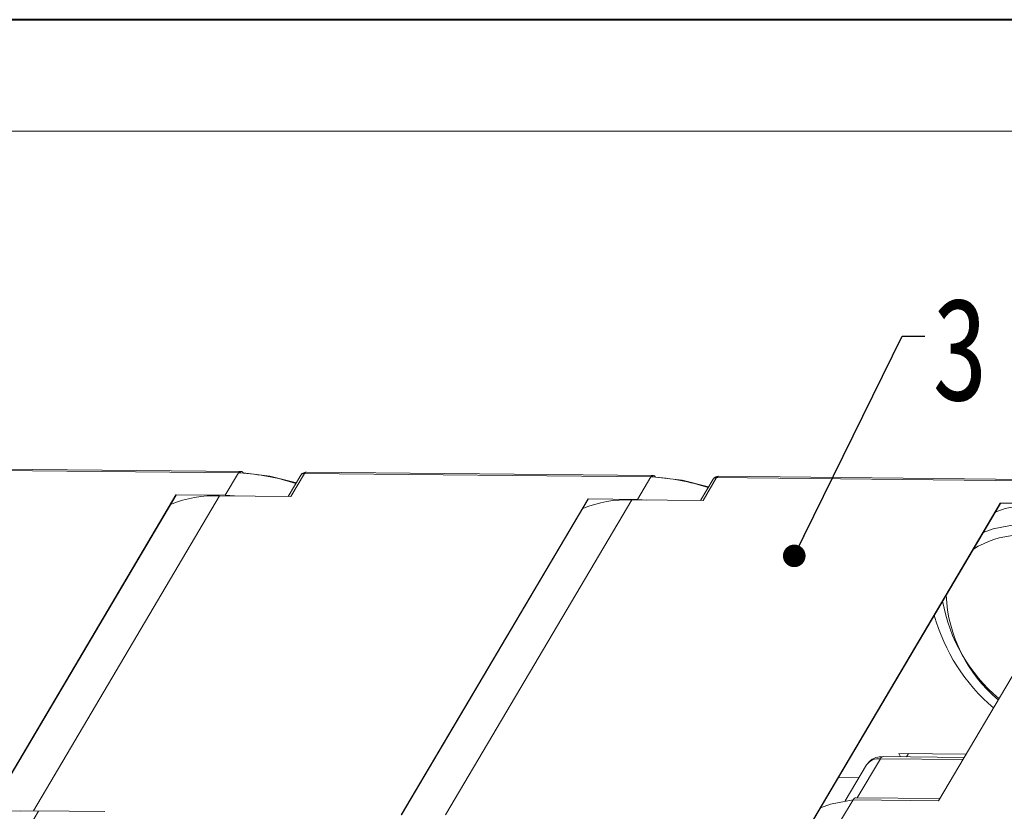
# Model space of a CAD drawing. Header units: millimetres. Extents: x 3292 to 3920, y -521 to -81.
# Tile 22 of 31: x 3614 to 3680, y -134 to -81. Entities that reach past the tile are written whole.
import ezdxf

# ---------------------------------------------------------------- set-up
doc = ezdxf.new("R2010")
doc.units = ezdxf.units.MM
doc.styles.get("Standard").update_dxf_attribs({"font": '仿宋_GB2312.ttf', "width": 0.8})
doc.dimstyles.new('副本 ISO-5', dxfattribs={"dimtxt": 3, "dimasz": 1.5, "dimexe": 1, "dimexo": 0.625, "dimgap": 0.5, "dimtad": 1, "dimtoh": 1, "dimdsep": 46, "dimtxsty": 'Standard', "dimcen": 2.5, "dimadec": 0, "dimazin": 0, "dimtfac": 1, "dimtmove": 0, "dimatfit": 3, "dimfxl": 0, "dimarcsym": 0})

msp = doc.modelspace()

# ---------------------------------------------------------------- linework, layer by layer
at = {"color": 7, "lineweight": 40}
msp.add_line((3913.965, -81.289), (3292.2, -81.289), dxfattribs=at)
at = {"color": 7, "lineweight": 13}
msp.add_line((3906.563, -88.691), (3329.21, -88.691), dxfattribs=at)
at = {"color": 7, "linetype": 'Continuous', "lineweight": 15}
for p, q in [((3628.861, -111.292), (3605.88, -111.063)), ((3605.756, -111.151), (3628.738, -111.379)), ((3628.736, -111.379), (3627.855, -112.871)), ((3628.81, -111.38), (3628.738, -111.379)), ((3632.876, -111.524), (3632.035, -112.948)), ((3632.204, -112.949), (3633.106, -111.423)), ((3633.106, -111.423), (3656.089, -111.651)), ((3656.211, -111.564), (3633.231, -111.335)), ((3656.087, -111.651), (3655.205, -113.143)), ((3656.161, -111.652), (3656.089, -111.651)), ((3659.555, -113.221), (3660.457, -111.695)), ((3660.457, -111.695), (3683.439, -111.923)), ((3683.562, -111.836), (3660.582, -111.607)), ((3660.226, -111.796), (3659.385, -113.22)), ((3624.575, -112.838), (3612.178, -133.821)), ((3612.205, -133.821), (3624.588, -112.861)), ((3615.116, -133.815), (3627.472, -112.902)), ((3627.855, -112.871), (3624.575, -112.838)), ((3624.588, -112.861), (3624.575, -112.838)), ((3627.472, -112.902), (3632.204, -112.949)), ((3627.855, -112.871), (3628.468, -112.912)), ((3651.926, -113.11), (3639.529, -134.093)), ((3639.555, -134.093), (3651.939, -113.133)), ((3642.467, -134.087), (3654.822, -113.174)), ((3655.205, -113.143), (3651.926, -113.11)), ((3651.939, -113.133), (3651.926, -113.11)), ((3654.822, -113.174), (3659.555, -113.221)), ((3655.205, -113.143), (3655.818, -113.184)), ((3679.276, -113.382), (3666.879, -134.365)), ((3666.906, -134.365), (3679.289, -113.405)), ((3682.556, -113.415), (3679.276, -113.382)), ((3679.289, -113.405), (3679.276, -113.382)), ((3685.979, -114.874), (3675.181, -133.151)), ((3672.538, -130.005), (3677.013, -130.05)), ((3672.666, -130.232), (3672.538, -130.005)), ((3673.187, -130.012), (3673.055, -130.236)), ((3671.321, -130.365), (3669.793, -132.951)), ((3671.321, -130.365), (3676.795, -130.419)), ((3676.881, -130.274), (3671.527, -130.22)), ((3670.402, -130.77), (3668.989, -133.161)), ((3668.534, -131.609), (3669.898, -131.622)), ((3669.51, -133.094), (3668.748, -134.383)), ((3675.181, -133.151), (3669.51, -133.094)), ((3669.706, -132.958), (3669.674, -132.962)), ((3675.267, -133.005), (3669.723, -132.95)), ((3612.178, -133.821), (3615.453, -133.854)), ((3614.252, -133.842), (3615.116, -133.815)), ((3615.453, -133.854), (3614.572, -135.345)), ((3619.849, -133.862), (3615.116, -133.815))]:
    msp.add_line(p, q, dxfattribs=at)
at = {"color": 7, "linetype": 'Continuous', "lineweight": 15, "flags": 128}
for points in [[(3628.861, -111.292), (3628.868, -111.292), (3628.875, -111.293)], [(3632.574, -112.035), (3630.816, -111.596), (3629.044, -111.383)], [(3656.211, -111.564), (3656.218, -111.564), (3656.225, -111.565)], [(3659.925, -112.306), (3658.167, -111.868), (3656.395, -111.655)], [(3681.106, -113.467), (3679.601, -113.757), (3678.941, -113.995)], [(3678.143, -115.346), (3678.803, -115.107), (3680.308, -114.818)], [(3669.51, -133.094), (3668.004, -133.384), (3667.344, -133.623)]]:
    msp.add_lwpolyline(points, dxfattribs=at)
at = {"color": 7, "linetype": 'Continuous', "lineweight": 15}
for centre, radius, start, end in [((3628.861, -111.407), 0.115, 90.41048, 127.72776), ((3627.867, -126.636), 15.285, 72.18159, 86.46311), ((3633.074, -111.662), 0.241, 82.23327, 145.31147), ((3633.245, -111.487), 0.152, 95.12048, 155.04518), ((3656.212, -111.679), 0.115, 90.41048, 127.72776), ((3655.218, -126.908), 15.285, 72.18159, 86.46311), ((3660.424, -111.934), 0.241, 82.23327, 145.31147), ((3660.595, -111.759), 0.152, 95.12048, 155.04518), ((3627.17, -120.698), 7.802, 87.78051, 112.15782), ((3654.52, -120.97), 7.802, 87.78051, 112.15782), ((3680.725, -121.58), 6.068, 93.77715, 122.16695), ((3685.325, -119.037), 9.651, 182.7844, 230.16108), ((3686.176, -118.01), 10.89, 189.99553, 230.09921), ((3686.907, -117.496), 12.462, 195.5352, 229.57131), ((3671.213, -131.365), 1.006, 83.81002, 143.73472), ((3671.549, -130.471), 0.251, 95.12048, 155.04518)]:
    msp.add_arc(centre, radius, start, end, dxfattribs=at)
for points, knots in [([(3628.738, -111.379), (3628.746, -111.368), (3628.765, -111.342), (3628.781, -111.326), (3628.791, -111.316)], [0, 0, 0, 0, 0.417492, 1, 1, 1, 1]), ([(3628.919, -111.298), (3628.89, -111.294), (3628.851, -111.288), (3628.812, -111.304), (3628.797, -111.312), (3628.793, -111.315), (3628.791, -111.316)], [0, 0, 0, 0, 0.634246, 0.876281, 0.957117, 1, 1, 1, 1]), ([(3628.81, -111.38), (3628.827, -111.357), (3628.854, -111.32), (3628.896, -111.298), (3628.93, -111.291), (3628.964, -111.298), (3629.005, -111.322), (3629.029, -111.359), (3629.044, -111.383)], [0, 0, 0, 0, 0.2394944, 0.3684107, 0.5000555, 0.6316921, 0.760585, 1, 1, 1, 1]), ([(3628.935, -111.295), (3628.934, -111.295), (3628.934, -111.295), (3628.93, -111.296), (3628.927, -111.296), (3628.924, -111.296), (3628.917, -111.295), (3628.9, -111.293), (3628.887, -111.293), (3628.877, -111.292)], [0, 0, 0, 0, 0.146803, 0.207996, 0.264273, 0.319433, 0.377851, 0.519795, 1, 1, 1, 1]), ([(3633.231, -111.335), (3633.19, -111.338), (3633.107, -111.343), (3632.995, -111.394), (3632.912, -111.462), (3632.885, -111.522), (3632.874, -111.546)], [0, 0, 0, 0, 0.256606, 0.528368, 0.810703, 1, 1, 1, 1]), ([(3656.089, -111.651), (3656.097, -111.64), (3656.115, -111.614), (3656.132, -111.598), (3656.142, -111.588)], [0, 0, 0, 0, 0.417492, 1, 1, 1, 1]), ([(3656.27, -111.57), (3656.241, -111.566), (3656.201, -111.56), (3656.162, -111.576), (3656.148, -111.584), (3656.143, -111.587), (3656.142, -111.588)], [0, 0, 0, 0, 0.634246, 0.876281, 0.957117, 1, 1, 1, 1]), ([(3656.161, -111.652), (3656.178, -111.629), (3656.204, -111.592), (3656.247, -111.57), (3656.281, -111.563), (3656.315, -111.57), (3656.356, -111.594), (3656.379, -111.631), (3656.395, -111.655)], [0, 0, 0, 0, 0.2394944, 0.3684107, 0.5000555, 0.6316921, 0.760585, 1, 1, 1, 1]), ([(3656.286, -111.567), (3656.285, -111.567), (3656.284, -111.567), (3656.281, -111.568), (3656.278, -111.568), (3656.274, -111.568), (3656.268, -111.567), (3656.251, -111.565), (3656.238, -111.564), (3656.228, -111.564)], [0, 0, 0, 0, 0.146803, 0.207996, 0.264273, 0.319433, 0.377851, 0.519795, 1, 1, 1, 1]), ([(3660.582, -111.607), (3660.541, -111.61), (3660.457, -111.615), (3660.346, -111.666), (3660.263, -111.734), (3660.235, -111.794), (3660.224, -111.818)], [0, 0, 0, 0, 0.256606, 0.528368, 0.810703, 1, 1, 1, 1]), ([(3671.527, -130.22), (3671.398, -130.227), (3671.088, -130.244), (3670.673, -130.415), (3670.491, -130.663), (3670.411, -130.773)], [0, 0, 0, 0, 0.284772, 0.683778, 1, 1, 1, 1]), ([(3669.706, -132.958), (3669.686, -132.959), (3669.631, -132.961), (3669.563, -133.015), (3669.524, -133.073), (3669.51, -133.094)], [0, 0, 0, 0, 0.2719443, 0.7338402, 1, 1, 1, 1])]:
    msp.add_open_spline(points, degree=3, knots=knots, dxfattribs=at)

# ---------------------------------------------------------------- texts
at = {"color": 5, "lineweight": 9, "insert": (3674.763, -99.744), "char_height": 6.825, "width": 4.26575, "attachment_point": 1}
msp.add_mtext('3', dxfattribs=at)

# ---------------------------------------------------------------- leaders
at = {"color": 5, "lineweight": 9, "annotation_type": 0, "has_hookline": 1, "hookline_direction": 0, "text_width": 2.361}
msp.add_leader([(3665.608, -116.892), (3672.763, -102.304), (3674.263, -102.304)], dimstyle='副本 ISO-5', override={"dimgap": 0.5, "dimtad": 0, "dimldrblk": 'Dot'}, dxfattribs=at)

doc.saveas('drawing.dxf')
